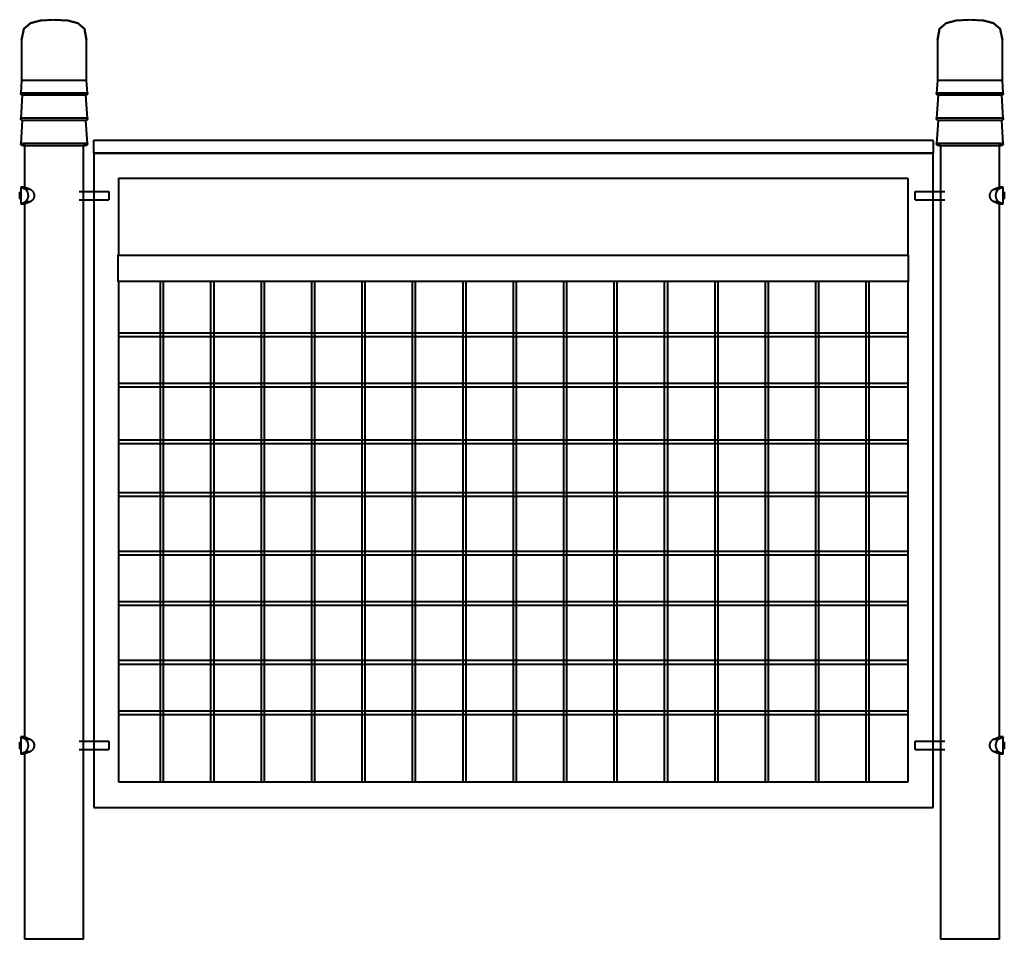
# Model space of a CAD drawing. Header units: millimetres. Extents: x -586 to 586, y 0 to 1095.
import ezdxf

# ---------------------------------------------------------------- set-up
doc = ezdxf.new("R2010")
doc.units = ezdxf.units.MM
doc.layers.add('1', color=7, linetype='Continuous', lineweight=40, true_color=0x414a4e)
doc.layers.add('2', color=7, linetype='Continuous', lineweight=40, true_color=0xc0c0c0)

msp = doc.modelspace()

# ---------------------------------------------------------------- linework, layer by layer
at = {"layer": '1'}
for p, q in [((-583.8, 1070.8), (-583.8, 1022.7)), ((-506.3, 1022.7), (-506.3, 1070.8)), ((506.3, 1070.8), (506.3, 1022.7)), ((583.8, 1022.7), (583.8, 1070.8)), ((-583.8, 1022.7), (-584.8, 1007.7)), ((-578.6, 1022.7), (-583.8, 1022.7)), ((-545, 1022.7), (-578.6, 1022.7)), ((-525.6, 1022.7), (-545, 1022.7)), ((-511.4, 1022.7), (-525.6, 1022.7)), ((-506.3, 1022.7), (-511.4, 1022.7)), ((-505.2, 1007.7), (-506.3, 1022.7)), ((506.3, 1022.7), (505.2, 1007.7)), ((511.4, 1022.7), (506.3, 1022.7)), ((525.6, 1022.7), (511.4, 1022.7)), ((545, 1022.7), (525.6, 1022.7)), ((578.6, 1022.7), (545, 1022.7)), ((583.8, 1022.7), (578.6, 1022.7)), ((584.8, 1007.7), (583.8, 1022.7)), ((-564.9, 1007.7), (-584.8, 1007.7)), ((-582.9, 1005), (-584.8, 977.7)), ((-577.8, 1005), (-582.9, 1005)), ((-545, 1005), (-577.8, 1005)), ((-545, 1007.7), (-564.9, 1007.7)), ((-525.1, 1007.7), (-545, 1007.7)), ((-535.2, 1005), (-545, 1005)), ((-512.2, 1005), (-535.2, 1005)), ((-510.5, 1007.7), (-525.1, 1007.7)), ((-507.1, 1005), (-512.2, 1005)), ((-505.2, 1007.7), (-510.5, 1007.7)), ((-505.2, 977.7), (-507.1, 1005)), ((510.5, 1007.7), (505.2, 1007.7)), ((507.1, 1005), (505.2, 977.7)), ((512.2, 1005), (507.1, 1005)), ((525.1, 1007.7), (510.5, 1007.7)), ((526.1, 1005), (512.2, 1005)), ((545, 1007.7), (525.1, 1007.7)), ((545, 1005), (526.1, 1005)), ((564.9, 1007.7), (545, 1007.7)), ((577.8, 1005), (545, 1005)), ((584.8, 1007.7), (564.9, 1007.7)), ((582.9, 1005), (577.8, 1005)), ((584.8, 977.7), (582.9, 1005)), ((-564.9, 977.7), (-584.8, 977.7)), ((-582.9, 975), (-584.8, 947.7)), ((-577.8, 975), (-582.9, 975)), ((-545, 975), (-577.8, 975)), ((-545, 977.7), (-564.9, 977.7)), ((-525.1, 977.7), (-545, 977.7)), ((-535.2, 975), (-545, 975)), ((-512.2, 975), (-535.2, 975)), ((-510.5, 977.7), (-525.1, 977.7)), ((-507.1, 975), (-512.2, 975)), ((-505.2, 977.7), (-510.5, 977.7)), ((-505.2, 947.7), (-507.1, 975)), ((510.5, 977.7), (505.2, 977.7)), ((507.1, 975), (505.2, 947.7)), ((512.2, 975), (507.1, 975)), ((525.1, 977.7), (510.5, 977.7)), ((526.1, 975), (512.2, 975)), ((545, 977.7), (525.1, 977.7)), ((545, 975), (526.1, 975)), ((564.9, 977.7), (545, 977.7)), ((577.8, 975), (545, 975)), ((584.8, 977.7), (564.9, 977.7)), ((582.9, 975), (577.8, 975)), ((584.8, 947.7), (582.9, 975)), ((-564.9, 947.7), (-584.8, 947.7)), ((-580, 895.6), (-579.7, 945)), ((-545, 947.7), (-564.9, 947.7)), ((-525.1, 947.7), (-545, 947.7)), ((-510.5, 947.7), (-525.1, 947.7)), ((-505.2, 947.7), (-510.5, 947.7)), ((-510, 0), (-510, 945)), ((510.5, 947.7), (505.2, 947.7)), ((510, 945), (510, 0)), ((525.1, 947.7), (510.5, 947.7)), ((545, 947.7), (525.1, 947.7)), ((564.9, 947.7), (545, 947.7)), ((584.8, 947.7), (564.9, 947.7)), ((580, 945), (580, 895.6)), ((-497.9, 936.2), (-497.9, 157.1)), ((501.3, 157.1), (501.3, 936.2)), ((-467.9, 814.8), (-467.9, 906.2)), ((-467.9, 906.2), (471.3, 906.2)), ((471.3, 906.2), (471.3, 814.8)), ((-579.8, 240.9), (-579.8, 875.6)), ((580, 875.6), (580, 240.9)), ((-468.7, 814.8), (-469.1, 814.8)), ((-469.1, 814.8), (-468.3, 814.8)), ((-469.1, 814.8), (-469.1, 783.4)), ((-468.3, 814.8), (470.5, 814.8)), ((470.5, 814.8), (471.9, 814.8)), ((471.9, 783.4), (471.9, 814.8)), ((-468.3, 783.4), (-469.1, 783.4)), ((-469.1, 783.4), (-468.7, 783.4)), ((470.5, 783.4), (-468.3, 783.4)), ((-467.9, 187.1), (-467.9, 783.4)), ((-418.7, 783.4), (-418.7, 187.1)), ((-414.7, 187.1), (-414.7, 783.4)), ((-358.7, 783.4), (-358.7, 187.1)), ((-354.7, 187.1), (-354.7, 783.4)), ((-298.7, 783.4), (-298.7, 187.1)), ((-294.7, 187.1), (-294.7, 783.4)), ((-238.7, 783.4), (-238.7, 187.1)), ((-234.7, 187.1), (-234.7, 783.4)), ((-178.7, 783.4), (-178.7, 187.1)), ((-174.7, 187.1), (-174.7, 783.4)), ((-118.7, 783.4), (-118.7, 187.1)), ((-114.7, 187.1), (-114.7, 783.4)), ((-58.7, 783.4), (-58.7, 187.1)), ((-54.7, 187.1), (-54.7, 783.4)), ((1.3, 783.4), (1.3, 187.1)), ((5.3, 187.1), (5.3, 783.4)), ((61.3, 783.4), (61.3, 187.1)), ((65.3, 187.1), (65.3, 783.4)), ((121.3, 783.4), (121.3, 187.1)), ((125.3, 187.1), (125.3, 783.4)), ((181.3, 783.4), (181.3, 187.1)), ((185.3, 187.1), (185.3, 783.4)), ((241.3, 783.4), (241.3, 187.1)), ((245.3, 187.1), (245.3, 783.4)), ((301.3, 783.4), (301.3, 187.1)), ((305.3, 187.1), (305.3, 783.4)), ((361.3, 783.4), (361.3, 187.1)), ((365.3, 187.1), (365.3, 783.4)), ((421.3, 783.4), (421.3, 187.1)), ((425.3, 187.1), (425.3, 783.4)), ((471.9, 783.4), (470.5, 783.4)), ((471.3, 783.4), (471.3, 187.1)), ((471.3, 721.8), (-467.9, 721.8)), ((-467.9, 717.8), (471.3, 717.8)), ((471.3, 661.8), (-467.9, 661.8)), ((-467.9, 657.8), (471.3, 657.8)), ((471.3, 594.3), (-467.9, 594.3)), ((-467.9, 590.3), (471.3, 590.3)), ((471.3, 531.8), (-467.9, 531.8)), ((-467.9, 527.8), (471.3, 527.8)), ((471.3, 461.8), (-467.9, 461.8)), ((-467.9, 457.8), (471.3, 457.8)), ((471.3, 401.8), (-467.9, 401.8)), ((-467.9, 397.8), (471.3, 397.8)), ((471.3, 331.8), (-467.9, 331.8)), ((-467.9, 327.8), (471.3, 327.8)), ((471.3, 271.8), (-467.9, 271.8)), ((-467.9, 267.8), (471.3, 267.8)), ((-580, 0), (-580, 220.9)), ((580, 220.9), (580, 0)), ((471.3, 187.1), (-467.9, 187.1)), ((-497.9, 157.1), (501.3, 157.1)), ((-578.8, 0), (-580, 0)), ((-575.3, 0), (-578.8, 0)), ((-562.5, 0), (-575.3, 0)), ((-554.1, 0), (-562.5, 0)), ((-545, 0), (-554.1, 0)), ((-536, 0), (-545, 0)), ((-520.3, 0), (-536, 0)), ((-514.7, 0), (-520.3, 0)), ((-510, 0), (-514.7, 0)), ((514.7, 0), (510, 0)), ((520.3, 0), (514.7, 0)), ((536, 0), (520.3, 0)), ((545, 0), (536, 0)), ((554.1, 0), (545, 0)), ((562.5, 0), (554.1, 0)), ((575.3, 0), (562.5, 0)), ((578.8, 0), (575.3, 0)), ((580, 0), (578.8, 0))]:
    msp.add_line(p, q, dxfattribs=at)
for points in [[(-545, 1095), (-561.3, 1094), (-573.2, 1091), (-581, 1084), (-583.8, 1070.8)], [(-583.8, 1070.8), (-581, 1084), (-573.2, 1091), (-561.3, 1094), (-546.9, 1094.9)], [(-545, 1095), (-528.8, 1094), (-516.9, 1091), (-509, 1084), (-506.3, 1070.8)], [(-506.3, 1070.8), (-509, 1084), (-516.9, 1091), (-528.8, 1094), (-545, 1095)], [(545, 1095), (528.8, 1094), (516.9, 1091), (509, 1084), (506.3, 1070.8)], [(506.3, 1070.8), (509, 1084), (516.9, 1091), (528.8, 1094), (543.2, 1094.9)], [(583.8, 1070.8), (581, 1084), (573.2, 1091), (561.3, 1094), (545, 1095)], [(547.1, 1094.9), (561.3, 1094), (573.2, 1091), (581, 1084), (583.8, 1070.8)], [(-582.9, 1005), (-583, 1005), (-583.1, 1005.1), (-583.2, 1005.1), (-583.3, 1005.1), (-583.4, 1005.2), (-583.5, 1005.2), (-583.6, 1005.3), (-583.7, 1005.4), (-583.8, 1005.4), (-583.9, 1005.5), (-583.9, 1005.6), (-584, 1005.6), (-584.1, 1005.7), (-584.2, 1005.8), (-584.2, 1005.9), (-584.3, 1006), (-584.4, 1006.1), (-584.4, 1006.1), (-584.5, 1006.2), (-584.5, 1006.3), (-584.6, 1006.4), (-584.6, 1006.5), (-584.7, 1006.6), (-584.7, 1006.7), (-584.7, 1006.8), (-584.8, 1006.9), (-584.8, 1007), (-584.8, 1007.2), (-584.8, 1007.3), (-584.8, 1007.4), (-584.8, 1007.5), (-584.8, 1007.6), (-584.8, 1007.7), (-584.8, 1007.7)], [(-505.2, 1007.7), (-505.2, 1007.6), (-505.2, 1007.5), (-505.2, 1007.4), (-505.2, 1007.3), (-505.2, 1007.2), (-505.2, 1007.1), (-505.3, 1007), (-505.3, 1006.9), (-505.3, 1006.8), (-505.4, 1006.7), (-505.4, 1006.6), (-505.4, 1006.5), (-505.5, 1006.4), (-505.5, 1006.3), (-505.6, 1006.2), (-505.6, 1006.1), (-505.7, 1006), (-505.8, 1005.9), (-505.8, 1005.8), (-505.9, 1005.8), (-506, 1005.7), (-506.1, 1005.6), (-506.1, 1005.5), (-506.2, 1005.5), (-506.3, 1005.4), (-506.4, 1005.3), (-506.5, 1005.3), (-506.6, 1005.2), (-506.7, 1005.2), (-506.8, 1005.1), (-506.9, 1005.1), (-507, 1005), (-507.1, 1005), (-507.1, 1005)], [(507.1, 1005), (507, 1005), (506.9, 1005.1), (506.8, 1005.1), (506.7, 1005.1), (506.6, 1005.2), (506.5, 1005.2), (506.4, 1005.3), (506.3, 1005.4), (506.3, 1005.4), (506.2, 1005.5), (506.1, 1005.6), (506, 1005.6), (505.9, 1005.7), (505.9, 1005.8), (505.8, 1005.9), (505.7, 1006), (505.7, 1006.1), (505.6, 1006.1), (505.6, 1006.2), (505.5, 1006.3), (505.5, 1006.4), (505.4, 1006.5), (505.4, 1006.6), (505.3, 1006.7), (505.3, 1006.8), (505.3, 1006.9), (505.3, 1007), (505.2, 1007.2), (505.2, 1007.3), (505.2, 1007.4), (505.2, 1007.5), (505.2, 1007.6), (505.2, 1007.7), (505.2, 1007.7)], [(584.8, 1007.7), (584.8, 1007.6), (584.8, 1007.5), (584.8, 1007.4), (584.8, 1007.3), (584.8, 1007.2), (584.8, 1007.1), (584.8, 1007), (584.7, 1006.9), (584.7, 1006.8), (584.7, 1006.7), (584.6, 1006.6), (584.6, 1006.5), (584.6, 1006.4), (584.5, 1006.3), (584.4, 1006.2), (584.4, 1006.1), (584.3, 1006), (584.3, 1005.9), (584.2, 1005.8), (584.1, 1005.8), (584.1, 1005.7), (584, 1005.6), (583.9, 1005.5), (583.8, 1005.5), (583.7, 1005.4), (583.6, 1005.3), (583.5, 1005.3), (583.5, 1005.2), (583.4, 1005.2), (583.3, 1005.1), (583.2, 1005.1), (583.1, 1005), (583, 1005), (582.9, 1005)], [(-582.9, 975), (-583, 975), (-583.1, 975.1), (-583.2, 975.1), (-583.3, 975.1), (-583.4, 975.2), (-583.5, 975.2), (-583.6, 975.3), (-583.7, 975.4), (-583.8, 975.4), (-583.9, 975.5), (-583.9, 975.6), (-584, 975.6), (-584.1, 975.7), (-584.2, 975.8), (-584.2, 975.9), (-584.3, 976), (-584.4, 976.1), (-584.4, 976.1), (-584.5, 976.2), (-584.5, 976.3), (-584.6, 976.4), (-584.6, 976.5), (-584.7, 976.6), (-584.7, 976.7), (-584.7, 976.8), (-584.8, 976.9), (-584.8, 977), (-584.8, 977.2), (-584.8, 977.3), (-584.8, 977.4), (-584.8, 977.5), (-584.8, 977.6), (-584.8, 977.7), (-584.8, 977.7)], [(-505.2, 977.7), (-505.2, 977.6), (-505.2, 977.5), (-505.2, 977.4), (-505.2, 977.3), (-505.2, 977.2), (-505.2, 977.1), (-505.3, 977), (-505.3, 976.9), (-505.3, 976.8), (-505.4, 976.7), (-505.4, 976.6), (-505.4, 976.5), (-505.5, 976.4), (-505.5, 976.3), (-505.6, 976.2), (-505.6, 976.1), (-505.7, 976), (-505.8, 975.9), (-505.8, 975.8), (-505.9, 975.8), (-506, 975.7), (-506.1, 975.6), (-506.1, 975.5), (-506.2, 975.5), (-506.3, 975.4), (-506.4, 975.3), (-506.5, 975.3), (-506.6, 975.2), (-506.7, 975.2), (-506.8, 975.1), (-506.9, 975.1), (-507, 975), (-507.1, 975), (-507.1, 975)], [(507.1, 975), (507, 975), (506.9, 975.1), (506.8, 975.1), (506.7, 975.1), (506.6, 975.2), (506.5, 975.2), (506.4, 975.3), (506.3, 975.4), (506.3, 975.4), (506.2, 975.5), (506.1, 975.6), (506, 975.6), (505.9, 975.7), (505.9, 975.8), (505.8, 975.9), (505.7, 976), (505.7, 976.1), (505.6, 976.1), (505.6, 976.2), (505.5, 976.3), (505.5, 976.4), (505.4, 976.5), (505.4, 976.6), (505.3, 976.7), (505.3, 976.8), (505.3, 976.9), (505.3, 977), (505.2, 977.2), (505.2, 977.3), (505.2, 977.4), (505.2, 977.5), (505.2, 977.6), (505.2, 977.7), (505.2, 977.7)], [(584.8, 977.7), (584.8, 977.6), (584.8, 977.5), (584.8, 977.4), (584.8, 977.3), (584.8, 977.2), (584.8, 977.1), (584.8, 977), (584.7, 976.9), (584.7, 976.8), (584.7, 976.7), (584.6, 976.6), (584.6, 976.5), (584.6, 976.4), (584.5, 976.3), (584.4, 976.2), (584.4, 976.1), (584.3, 976), (584.3, 975.9), (584.2, 975.8), (584.1, 975.8), (584.1, 975.7), (584, 975.6), (583.9, 975.5), (583.8, 975.5), (583.7, 975.4), (583.6, 975.3), (583.5, 975.3), (583.5, 975.2), (583.4, 975.2), (583.3, 975.1), (583.2, 975.1), (583.1, 975), (583, 975), (582.9, 975)], [(-582.1, 945), (-582.2, 945), (-582.3, 945), (-582.4, 945), (-582.6, 945), (-582.7, 945.1), (-582.8, 945.1), (-582.9, 945.1), (-583, 945.1), (-583.1, 945.2), (-583.2, 945.2), (-583.3, 945.3), (-583.4, 945.3), (-583.5, 945.4), (-583.6, 945.4), (-583.7, 945.5), (-583.7, 945.5), (-583.8, 945.6), (-583.9, 945.7), (-584, 945.7), (-584.1, 945.8), (-584.1, 945.9), (-584.2, 946), (-584.3, 946.1), (-584.3, 946.2), (-584.4, 946.2), (-584.5, 946.3), (-584.5, 946.4), (-584.6, 946.5), (-584.6, 946.6), (-584.6, 946.7), (-584.7, 946.8), (-584.7, 946.9), (-584.7, 947), (-584.8, 947.1), (-584.8, 947.2), (-584.8, 947.3), (-584.8, 947.5), (-584.8, 947.6), (-584.8, 947.7), (-584.8, 947.7)], [(-579.6, 945), (-580, 945), (-580.5, 945), (-580.9, 945), (-581.2, 945), (-581.5, 945), (-581.8, 945), (-581.9, 945), (-582.1, 945), (-582.1, 945), (-582.1, 945)], [(-582.1, 945), (-582.1, 945), (-582, 945), (-581.9, 945), (-581.7, 945), (-581.4, 945), (-581.1, 945), (-580.7, 945), (-580.2, 945), (-579.7, 945), (-579.2, 945), (-578.6, 945), (-577.9, 945), (-577.2, 945), (-576.5, 945), (-575.6, 945), (-574.8, 945), (-573.9, 945), (-572.9, 945), (-571.9, 945), (-570.9, 945), (-569.8, 945), (-568.7, 945), (-567.5, 945), (-566.3, 945), (-565.1, 945), (-563.8, 945), (-562.5, 945), (-561.2, 945), (-559.8, 945), (-558.5, 945), (-557.1, 945), (-555.7, 945), (-554.2, 945), (-552.8, 945), (-551.3, 945), (-549.9, 945), (-548.4, 945), (-546.9, 945), (-545.4, 945), (-543.9, 945), (-542.5, 945), (-541, 945), (-539.5, 945), (-538, 945), (-536.6, 945), (-535.1, 945), (-533.7, 945), (-532.3, 945), (-530.9, 945), (-529.6, 945), (-528.2, 945), (-526.9, 945), (-525.6, 945), (-524.4, 945), (-523.2, 945), (-522, 945), (-520.9, 945), (-519.7, 945), (-518.7, 945), (-517.7, 945), (-516.7, 945), (-515.7, 945), (-514.8, 945), (-514, 945), (-513.2, 945), (-512.5, 945), (-511.8, 945), (-511.2, 945), (-510.6, 945), (-510.1, 945), (-509.6, 945), (-509.2, 945), (-508.8, 945), (-508.5, 945), (-508.3, 945), (-508.1, 945), (-508, 945), (-507.9, 945), (-507.9, 945)], [(-507.9, 945), (-507.9, 945), (-508, 945), (-508.2, 945), (-508.4, 945), (-508.6, 945), (-509, 945), (-509.4, 945), (-509.8, 945), (-510.3, 945), (-510.4, 945)], [(-505.2, 947.7), (-505.2, 947.6), (-505.2, 947.5), (-505.2, 947.4), (-505.2, 947.3), (-505.3, 947.2), (-505.3, 947.1), (-505.3, 947), (-505.3, 946.9), (-505.4, 946.8), (-505.4, 946.7), (-505.5, 946.6), (-505.5, 946.5), (-505.5, 946.4), (-505.6, 946.3), (-505.7, 946.2), (-505.7, 946.1), (-505.8, 946), (-505.9, 945.9), (-505.9, 945.9), (-506, 945.8), (-506.1, 945.7), (-506.2, 945.6), (-506.2, 945.6), (-506.3, 945.5), (-506.4, 945.4), (-506.5, 945.4), (-506.6, 945.3), (-506.7, 945.3), (-506.8, 945.2), (-506.9, 945.2), (-507, 945.2), (-507.1, 945.1), (-507.2, 945.1), (-507.3, 945.1), (-507.4, 945), (-507.5, 945), (-507.6, 945), (-507.7, 945), (-507.8, 945), (-507.9, 945)], [(507.9, 945), (507.8, 945), (507.7, 945), (507.6, 945), (507.5, 945), (507.4, 945.1), (507.3, 945.1), (507.2, 945.1), (507.1, 945.1), (507, 945.2), (506.9, 945.2), (506.8, 945.3), (506.7, 945.3), (506.6, 945.4), (506.5, 945.4), (506.4, 945.5), (506.3, 945.5), (506.2, 945.6), (506.1, 945.7), (506, 945.7), (506, 945.8), (505.9, 945.9), (505.8, 946), (505.8, 946.1), (505.7, 946.2), (505.6, 946.2), (505.6, 946.3), (505.5, 946.4), (505.5, 946.5), (505.4, 946.6), (505.4, 946.7), (505.4, 946.8), (505.3, 946.9), (505.3, 947), (505.3, 947.1), (505.2, 947.2), (505.2, 947.3), (505.2, 947.5), (505.2, 947.6), (505.2, 947.7), (505.2, 947.7)], [(510.4, 945), (510.1, 945), (509.6, 945), (509.2, 945), (508.8, 945), (508.5, 945), (508.3, 945), (508.1, 945), (508, 945), (507.9, 945), (507.9, 945)], [(507.9, 945), (507.9, 945), (508, 945), (508.2, 945), (508.4, 945), (508.6, 945), (509, 945), (509.4, 945), (509.8, 945), (510.3, 945), (510.8, 945), (511.4, 945), (512.1, 945), (512.8, 945), (513.6, 945), (514.4, 945), (515.3, 945), (516.2, 945), (517.1, 945), (518.1, 945), (519.2, 945), (520.2, 945), (521.4, 945), (522.5, 945), (523.7, 945), (525, 945), (526.2, 945), (527.5, 945), (528.8, 945), (530.2, 945), (531.6, 945), (533, 945), (534.4, 945), (535.8, 945), (537.3, 945), (538.7, 945), (540.2, 945), (541.7, 945), (543.1, 945), (544.6, 945), (546.1, 945), (547.6, 945), (549.1, 945), (550.5, 945), (552, 945), (553.4, 945), (554.9, 945), (556.3, 945), (557.7, 945), (559.1, 945), (560.5, 945), (561.8, 945), (563.1, 945), (564.4, 945), (565.6, 945), (566.9, 945), (568, 945), (569.2, 945), (570.3, 945), (571.4, 945), (572.4, 945), (573.4, 945), (574.3, 945), (575.2, 945), (576, 945), (576.8, 945), (577.6, 945), (578.2, 945), (578.9, 945), (579.5, 945), (580, 945), (580.5, 945), (580.9, 945), (581.2, 945), (581.5, 945), (581.8, 945), (581.9, 945), (582.1, 945), (582.1, 945), (582.1, 945)], [(582.1, 945), (582.1, 945), (582, 945), (581.9, 945), (581.7, 945), (581.4, 945), (581.1, 945), (580.7, 945), (580.2, 945), (579.7, 945), (579.6, 945)], [(584.8, 947.7), (584.8, 947.6), (584.8, 947.5), (584.8, 947.4), (584.8, 947.3), (584.8, 947.2), (584.8, 947.1), (584.7, 947), (584.7, 946.9), (584.7, 946.8), (584.6, 946.7), (584.6, 946.6), (584.5, 946.5), (584.5, 946.4), (584.4, 946.3), (584.4, 946.2), (584.3, 946.1), (584.2, 946), (584.2, 945.9), (584.1, 945.9), (584, 945.8), (584, 945.7), (583.9, 945.6), (583.8, 945.6), (583.7, 945.5), (583.6, 945.4), (583.5, 945.4), (583.4, 945.3), (583.3, 945.3), (583.2, 945.2), (583.1, 945.2), (583, 945.2), (582.9, 945.1), (582.8, 945.1), (582.7, 945.1), (582.6, 945), (582.5, 945), (582.4, 945), (582.3, 945), (582.2, 945), (582.1, 945)]]:
    msp.add_lwpolyline(points, dxfattribs=at)
for points in [[(579.1, 895.3), (579.1, 895.3), (579.1, 895.3), (579.2, 895.3)], [(578.3, 224.2), (578.7, 223.8), (579.1, 223.5), (579.5, 223.3)], [(-467.9, 187.1), (-467.9, 187.1), (-467.9, 187.1), (-468, 187.1)]]:
    msp.add_open_spline(points, degree=3, dxfattribs=at)
at = {"layer": '2'}
for p, q in [((501.3, 951.2), (-497.9, 951.2)), ((-497.9, 937.2), (-497.9, 948.7)), ((501.3, 948.7), (501.3, 937.2)), ((-497.9, 936.2), (-497.9, 937.2)), ((501.3, 936.2), (-497.9, 936.2)), ((-497.9, 936.2), (501.3, 936.2)), ((501.3, 937.2), (501.3, 936.2)), ((-584.8, 895.6), (-584.8, 875.6)), ((-579.8, 895.6), (-584.8, 895.6)), ((-579.5, 893.2), (-573.5, 893.2)), ((573.5, 893.2), (579.5, 893.2)), ((584.8, 895.6), (579.8, 895.6)), ((584.8, 875.6), (584.8, 895.6)), ((-583.4, 889.6), (-586, 889.6)), ((-586, 889), (-586, 889.6)), ((-586, 885.6), (-586, 889)), ((-586, 881.6), (-586, 885.6)), ((-586, 881.6), (-583.4, 881.6)), ((-515.1, 890.6), (-480, 890.6)), ((-515.1, 880.6), (-480, 880.6)), ((-480, 890.6), (-480, 885.6)), ((-480, 885.6), (-480, 880.6)), ((480, 885.6), (480, 890.6)), ((480, 890.6), (515.1, 890.6)), ((480, 880.6), (480, 885.6)), ((480, 880.6), (515.1, 880.6)), ((586, 889.6), (583.4, 889.6)), ((583.4, 881.6), (586, 881.6)), ((586, 889.6), (586, 889)), ((586, 889), (586, 885.6)), ((586, 885.6), (586, 881.6)), ((-584.8, 875.6), (-579.8, 875.6)), ((-573.5, 878), (-579.5, 878)), ((579.5, 878), (573.5, 878)), ((579.8, 875.6), (584.8, 875.6)), ((-583.4, 234.9), (-586, 234.9)), ((-586, 234.3), (-586, 234.9)), ((-584.8, 240.9), (-584.8, 220.9)), ((-579.8, 240.9), (-584.8, 240.9)), ((-579.5, 238.5), (-573.5, 238.5)), ((-515.1, 235.9), (-480, 235.9)), ((-480, 235.9), (-480, 230.9)), ((480, 230.9), (480, 235.9)), ((480, 235.9), (515.1, 235.9)), ((573.5, 238.5), (579.5, 238.5)), ((584.8, 240.9), (579.8, 240.9)), ((586, 234.9), (583.4, 234.9)), ((584.8, 220.9), (584.8, 240.9)), ((586, 234.9), (586, 234.3)), ((-586, 230.9), (-586, 234.3)), ((-586, 227.4), (-586, 230.9)), ((-586, 226.9), (-586, 227.4)), ((-586, 226.9), (-583.4, 226.9)), ((-573.5, 223.3), (-579.5, 223.3)), ((-515.1, 225.9), (-480, 225.9)), ((-480, 230.9), (-480, 225.9)), ((480, 225.9), (480, 230.9)), ((480, 225.9), (515.1, 225.9)), ((579.5, 223.3), (573.5, 223.3)), ((583.4, 226.9), (586, 226.9)), ((586, 234.3), (586, 230.9)), ((586, 230.9), (586, 227.4)), ((586, 227.4), (586, 226.9)), ((-584.8, 220.9), (-579.8, 220.9)), ((579.8, 220.9), (584.8, 220.9))]:
    msp.add_line(p, q, dxfattribs=at)
for points in [[(-497.9, 951.2), (-497.9, 951.2), (-497.9, 951.3), (-497.9, 951.2)], [(-497.9, 951), (-497.9, 951.1), (-497.9, 951.1), (-497.9, 951.2)], [(-497.9, 951.1), (-497.9, 951.2), (-497.9, 951.2), (-497.9, 951.2)], [(-497.9, 950.9), (-497.9, 951), (-497.9, 951), (-497.9, 951.1)], [(-497.9, 950.7), (-497.9, 950.8), (-497.9, 950.9), (-497.9, 950.9)], [(-497.9, 950.5), (-497.9, 950.6), (-497.9, 950.7), (-497.9, 950.8)], [(-497.9, 950.3), (-497.9, 950.4), (-497.9, 950.4), (-497.9, 950.5)], [(-497.9, 948.7), (-497.9, 949.4), (-497.9, 949.9), (-497.9, 950.3)], [(501.3, 951.2), (501.3, 951.2), (501.3, 951.2), (501.3, 951.1)], [(501.3, 951.2), (501.3, 951.2), (501.3, 951.2), (501.3, 951.1)], [(501.3, 951.1), (501.3, 951.1), (501.3, 951.1), (501.3, 951)], [(501.3, 951), (501.3, 951), (501.3, 950.9), (501.3, 950.9)], [(501.3, 950.9), (501.3, 950.9), (501.3, 950.8), (501.3, 950.7)], [(501.3, 950.7), (501.3, 950.7), (501.3, 950.6), (501.3, 950.5)], [(501.3, 950.5), (501.3, 950.4), (501.3, 950.3), (501.3, 950.2)], [(501.3, 950.3), (501.3, 949.9), (501.3, 949.4), (501.3, 948.7)], [(-583.4, 894.9), (-584.4, 895.3), (-584.8, 895.6), (-584.8, 895.6)], [(-579.5, 893.2), (-581.2, 894), (-582.5, 894.5), (-583.4, 894.9)], [(-579.8, 895.6), (-574, 893.4), (-573.8, 893.3), (-573.5, 893.2)], [(573.5, 893.2), (573.8, 893.3), (574, 893.4), (579.8, 895.6)], [(579.5, 893.2), (579.1, 893), (578.7, 892.7), (578.3, 892.3)], [(584.2, 895.3), (583.8, 895.1), (582.6, 894.5), (580.6, 893.7), (579.5, 893.2)], [(584.8, 895.6), (584.8, 895.6), (584.6, 895.5), (584.2, 895.3)], [(-584.8, 875.6), (-584.8, 875.6), (-584.4, 875.8), (-583.4, 876.2)], [(-583.4, 876.2), (-582.5, 876.6), (-581.2, 877.2), (-579.5, 878)], [(-573.5, 878), (-573.8, 877.9), (-574, 877.8), (-579.8, 875.6)], [(574.2, 877.7), (574, 877.8), (573.8, 877.9), (573.5, 878)], [(579.8, 875.6), (576.9, 876.8), (576.8, 876.8), (574.2, 877.7)], [(578.3, 878.9), (578.7, 878.5), (579.1, 878.2), (579.5, 878)], [(579.5, 878), (580.6, 877.5), (582.6, 876.6), (583.8, 876.1), (584.2, 875.9)], [(584.2, 875.9), (584.6, 875.7), (584.8, 875.6), (584.8, 875.6)], [(-583.4, 240.2), (-584.4, 240.6), (-584.8, 240.8), (-584.8, 240.9)], [(-579.5, 238.5), (-581.2, 239.3), (-582.5, 239.8), (-583.4, 240.2)], [(-579.8, 240.9), (-576.8, 239.7), (-576.5, 239.6), (-576.3, 239.5)], [(-576.3, 239.5), (-574, 238.6), (-573.8, 238.6), (-573.5, 238.5)], [(573.5, 238.5), (573.8, 238.6), (574, 238.6), (579.8, 240.9)], [(584.8, 240.9), (584.8, 240.9), (584.4, 240.7), (582.6, 239.8), (580.6, 239), (579.5, 238.5)], [(-583.4, 221.5), (-582.5, 221.9), (-581.2, 222.5), (-579.5, 223.3)], [(579.8, 220.9), (574, 223.1), (573.8, 223.2), (573.5, 223.3)], [(579.5, 223.3), (580.6, 222.8), (582.6, 221.9), (584.4, 221.1), (584.8, 220.9), (584.8, 220.9)], [(-584.8, 220.9), (-584.8, 220.9), (-584.4, 221.1), (-583.4, 221.5)]]:
    msp.add_open_spline(points, degree=3, dxfattribs=at)
for points, knots in [([(-577.4, 891.2), (-577.7, 891.7), (-578.4, 892.5), (-579.1, 893), (-579.5, 893.2)], [0.8000017, 0.8000017, 0.8000017, 0.8000017, 0.9, 0.9999996, 0.9999996, 0.9999996, 0.9999996]), ([(-575.9, 887.8), (-575.9, 888.1), (-576.1, 888.7), (-576.5, 889.7), (-576.9, 890.5), (-577.2, 891), (-577.4, 891.2)], [0.6000009, 0.6000009, 0.6000009, 0.6000009, 0.65, 0.7, 0.75, 0.8, 0.8, 0.8, 0.8]), ([(-573.5, 893.2), (-573.1, 893), (-572.4, 892.5), (-571.6, 891.8), (-571.1, 891.3), (-570.8, 891), (-570.5, 890.5), (-570.1, 890.1), (-569.9, 889.7), (-569.8, 889.5), (-569.7, 889.4)], [0, 0, 0, 0, 0.1111111, 0.1666667, 0.1944444, 0.2222222, 0.25, 0.2777778, 0.3055556, 0.3177823, 0.3177823, 0.3177823, 0.3177823]), ([(569.1, 887.8), (569.7, 889.3), (570, 889.8), (570.4, 890.4), (570.8, 890.9), (571.3, 891.6), (572.2, 892.5), (573.1, 893), (573.5, 893.2)], [0.6682988, 0.6682988, 0.6682988, 0.6682988, 0.7, 0.75, 0.775, 0.8, 0.9, 1, 1, 1, 1]), ([(577.2, 890.9), (577.1, 890.8), (576.9, 890.5), (576.7, 890), (576.4, 889.5), (576.3, 889.2), (576.2, 889)], [0.2222222, 0.2222222, 0.2222222, 0.2222222, 0.25, 0.2777778, 0.3055556, 0.3333319, 0.3333319, 0.3333319, 0.3333319]), ([(578.3, 892.3), (578.1, 892.1), (577.7, 891.7), (577.3, 891.2), (577.2, 890.9)], [0.1111111, 0.1111111, 0.1111111, 0.1111111, 0.1666667, 0.2222218, 0.2222218, 0.2222218, 0.2222218]), ([(-579.5, 878), (-579.1, 878.2), (-578.4, 878.7), (-577.5, 879.7), (-576.9, 880.7), (-576.5, 881.6), (-576.1, 882.5), (-575.9, 883.1), (-575.8, 883.5)], [0.0000004, 0.0000004, 0.0000004, 0.0000004, 0.1, 0.2, 0.25, 0.3, 0.35, 0.4, 0.4, 0.4, 0.4]), ([(-575.8, 883.5), (-575.8, 883.6), (-575.7, 884), (-575.7, 884.7), (-575.6, 885.6), (-575.7, 886.6), (-575.8, 887.3), (-575.8, 887.6), (-575.9, 887.8)], [0.4000016, 0.4000016, 0.4000016, 0.4000016, 0.425, 0.45, 0.5, 0.55, 0.575, 0.6, 0.6, 0.6, 0.6]), ([(-569.6, 882.1), (-569.8, 881.7), (-569.9, 881.5), (-570.1, 881.1), (-570.5, 880.6), (-570.8, 880.2), (-571.1, 879.8), (-571.6, 879.4), (-572.4, 878.6), (-573.1, 878.2), (-573.5, 878)], [0.6821897, 0.6821897, 0.6821897, 0.6821897, 0.6944444, 0.7222222, 0.75, 0.7777778, 0.8055556, 0.8333333, 0.8888889, 1, 1, 1, 1]), ([(-569.7, 889.4), (-569.6, 889), (-569.5, 888.9), (-569.3, 888.5), (-569.1, 887.8), (-568.9, 887.1), (-568.8, 886.5), (-568.8, 886.1), (-568.8, 885.6), (-568.8, 884.9), (-568.8, 884.3), (-569, 883.7), (-569.1, 883.1), (-569.3, 882.7), (-569.5, 882.3), (-569.6, 882.1), (-569.6, 882.1)], [0.3333333, 0.3333333, 0.3333333, 0.3333333, 0.3472222, 0.3611111, 0.3888889, 0.4444444, 0.4583333, 0.4722222, 0.5, 0.5277778, 0.5555556, 0.5833333, 0.6111111, 0.6388889, 0.6527778, 0.6666667, 0.6666667, 0.6666667, 0.6666667]), ([(569.1, 883.4), (569, 883.6), (569, 883.9), (568.9, 884.7), (568.8, 885.6), (568.9, 886.6), (569, 887.3), (569.1, 887.7), (569.1, 887.8)], [0.4, 0.4, 0.4, 0.4, 0.425, 0.45, 0.5, 0.55, 0.575, 0.6, 0.6, 0.6, 0.6]), ([(573.5, 878), (573.1, 878.2), (572.2, 878.7), (571.3, 879.6), (570.8, 880.3), (570.4, 880.8), (570, 881.4), (569.7, 881.9), (569.1, 883.4)], [0, 0, 0, 0, 0.1, 0.2, 0.225, 0.25, 0.3, 0.3293528, 0.3293528, 0.3293528, 0.3293528]), ([(575.7, 886.8), (575.7, 886.5), (575.6, 886), (575.6, 885.3), (575.6, 884.7), (575.7, 884.4), (575.7, 884.4)], [0.4444444, 0.4444444, 0.4444444, 0.4444444, 0.4791667, 0.5138889, 0.5486111, 0.5555556, 0.5555556, 0.5555556, 0.5555556]), ([(576.2, 889), (576.2, 888.9), (576.1, 888.5), (575.8, 887.8), (575.7, 887.2), (575.7, 886.8)], [0.3333333, 0.3333333, 0.3333333, 0.3333333, 0.3611111, 0.3888889, 0.444443, 0.444443, 0.444443, 0.444443]), ([(575.7, 884.4), (575.7, 884.2), (575.8, 883.7), (575.9, 883.1), (576.1, 882.5), (576.2, 882.2), (576.2, 882.1)], [0.5555572, 0.5555572, 0.5555572, 0.5555572, 0.5833333, 0.6180556, 0.6527778, 0.6666667, 0.6666667, 0.6666667, 0.6666667]), ([(576.2, 882.1), (576.2, 882.1), (576.3, 882), (576.4, 881.6), (576.7, 881.1), (576.9, 880.7), (577.1, 880.4), (577.2, 880.3)], [0.6666667, 0.6666667, 0.6666667, 0.6666667, 0.6701389, 0.6875, 0.7222222, 0.7569444, 0.7777778, 0.7777778, 0.7777778, 0.7777778]), ([(577.2, 880.3), (577.2, 880.2), (577.5, 879.8), (577.9, 879.3), (578.2, 879), (578.3, 878.9)], [0.77778, 0.77778, 0.77778, 0.77778, 0.7916667, 0.8611111, 0.8888872, 0.8888872, 0.8888872, 0.8888872]), ([(-577.4, 236.5), (-577.7, 237), (-578.4, 237.7), (-579.1, 238.3), (-579.5, 238.5)], [0.8000017, 0.8000017, 0.8000017, 0.8000017, 0.9, 0.9999996, 0.9999996, 0.9999996, 0.9999996]), ([(-575.9, 233.1), (-575.9, 233.4), (-576.1, 234), (-576.5, 234.9), (-576.9, 235.8), (-577.2, 236.3), (-577.4, 236.5)], [0.6, 0.6, 0.6, 0.6, 0.65, 0.7, 0.75, 0.7999997, 0.7999997, 0.7999997, 0.7999997]), ([(-573.5, 238.5), (-573.1, 238.3), (-572.4, 237.8), (-571.6, 237.1), (-571.1, 236.6), (-570.8, 236.2), (-570.5, 235.8), (-570.1, 235.4), (-569.9, 235), (-569.8, 234.8), (-569.7, 234.7)], [0, 0, 0, 0, 0.1111111, 0.1666667, 0.1944444, 0.2222222, 0.25, 0.2777778, 0.3055556, 0.3177823, 0.3177823, 0.3177823, 0.3177823]), ([(-569.7, 234.7), (-569.6, 234.3), (-569.5, 234.1), (-569.3, 233.8), (-569.1, 233.1), (-568.9, 232.4), (-568.8, 231.8), (-568.8, 231.4), (-568.8, 230.9), (-568.8, 230.2), (-568.8, 229.6), (-569, 229), (-569.1, 228.4), (-569.3, 228), (-569.5, 227.6), (-569.6, 227.4), (-569.7, 227.1)], [0.3333333, 0.3333333, 0.3333333, 0.3333333, 0.3472222, 0.3611111, 0.3888889, 0.4444444, 0.4583333, 0.4722222, 0.5, 0.5277778, 0.5555556, 0.5833333, 0.6111111, 0.6388889, 0.6527778, 0.6666667, 0.6666667, 0.6666667, 0.6666667]), ([(569.1, 233.1), (569.7, 234.6), (570, 235.1), (570.4, 235.7), (570.8, 236.2), (571.3, 236.9), (572.2, 237.8), (573.1, 238.3), (573.5, 238.5)], [0.6683013, 0.6683013, 0.6683013, 0.6683013, 0.7, 0.75, 0.775, 0.8, 0.9, 1, 1, 1, 1]), ([(579.5, 238.5), (579.1, 238.3), (578.5, 237.8), (577.7, 237), (577.3, 236.3), (576.9, 235.8), (576.7, 235.3), (576.4, 234.8), (576.3, 234.5), (576.2, 234.3)], [0.0000004, 0.0000004, 0.0000004, 0.0000004, 0.1111111, 0.1666667, 0.2222222, 0.25, 0.2777778, 0.3055556, 0.3333332, 0.3333332, 0.3333332, 0.3333332]), ([(-569.7, 227.1), (-569.8, 227), (-569.9, 226.7), (-570.1, 226.4), (-570.5, 225.9), (-570.8, 225.5), (-571.1, 225.1), (-571.6, 224.6), (-572.4, 223.9), (-573.1, 223.5), (-579.8, 220.9)], [0.6821897, 0.6821897, 0.6821897, 0.6821897, 0.6944444, 0.7222222, 0.75, 0.7777778, 0.8055556, 0.8333333, 0.8888889, 1, 1, 1, 1]), ([(-579.5, 223.3), (-579.1, 223.5), (-578.4, 224), (-577.5, 225), (-576.9, 226), (-576.5, 226.9), (-576.1, 227.8), (-575.9, 228.4), (-575.8, 228.8)], [0.0000004, 0.0000004, 0.0000004, 0.0000004, 0.1, 0.2, 0.25, 0.3, 0.35, 0.4, 0.4, 0.4, 0.4]), ([(-575.8, 228.8), (-575.8, 228.9), (-575.7, 229.3), (-575.7, 230), (-575.6, 230.9), (-575.7, 231.8), (-575.8, 232.6), (-575.8, 232.9), (-575.9, 233.1)], [0.4, 0.4, 0.4, 0.4, 0.425, 0.45, 0.5, 0.55, 0.575, 0.6, 0.6, 0.6, 0.6]), ([(569.6, 227.4), (569.5, 227.5), (569.3, 227.9), (569.1, 228.5), (569, 229.2), (568.9, 229.9), (568.8, 230.9), (568.9, 231.9), (569, 232.6), (569.1, 233), (569.1, 233.1)], [0.3345183, 0.3345183, 0.3345183, 0.3345183, 0.35, 0.4, 0.425, 0.45, 0.5, 0.55, 0.575, 0.6, 0.6, 0.6, 0.6]), ([(573.5, 223.3), (573.1, 223.5), (572.2, 224), (571.3, 224.8), (570.8, 225.6), (570.4, 226.1), (570, 226.7), (569.7, 227.2), (569.6, 227.3)], [0, 0, 0, 0, 0.1, 0.2, 0.225, 0.25, 0.3, 0.3293501, 0.3293501, 0.3293501, 0.3293501]), ([(575.7, 232.1), (575.7, 231.8), (575.6, 231.3), (575.6, 230.6), (575.7, 229.8), (575.8, 229.1), (575.9, 228.4), (576.1, 227.8), (576.3, 227.4), (576.4, 226.9), (576.7, 226.4), (577, 225.9), (577.4, 225.2), (577.9, 224.6), (578.2, 224.3), (578.3, 224.2)], [0.4444447, 0.4444447, 0.4444447, 0.4444447, 0.4791667, 0.5138889, 0.5486111, 0.5833333, 0.6180556, 0.6527778, 0.6701389, 0.6875, 0.7222222, 0.7569444, 0.7916667, 0.8611111, 0.8888889, 0.8888889, 0.8888889, 0.8888889]), ([(576.2, 234.3), (576.2, 234.2), (576.1, 233.8), (575.8, 233), (575.7, 232.5), (575.7, 232.1)], [0.3333333, 0.3333333, 0.3333333, 0.3333333, 0.3611111, 0.3888889, 0.4444444, 0.4444444, 0.4444444, 0.4444444])]:
    msp.add_open_spline(points, degree=3, knots=knots, dxfattribs=at)

doc.saveas('drawing.dxf')
